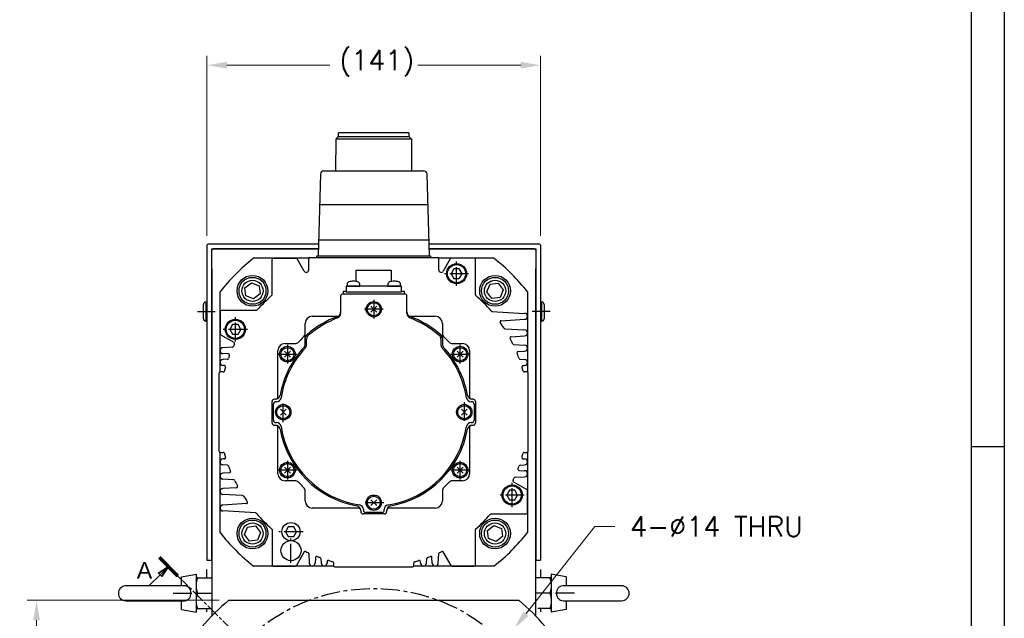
# Model space of a CAD drawing. Extents: x -14 to 1685, y -10 to 1188.
# Tile 6 of 20: x 1266 to 1682, y 522 to 774. Entities that reach past the tile are written whole.
import ezdxf

# ---------------------------------------------------------------- set-up
doc = ezdxf.new("R2010")
doc.units = 0
doc.header["$LTSCALE"] = 25.4
for name, pattern in [('CENTER', [2, 1.25, -0.25, 0.25, -0.25]), ('CHAIN', [0.3543, 0.2362, -0.0295, 0.0591, -0.0295]), ('DASH_CENTER', [14, 11, -1, 1, -1]), ('PHANTOM', [63.5, 31.75, -6.35, 6.35, -6.35, 6.35, -6.35])]:
    doc.linetypes.add(name, pattern=pattern)
doc.layers.get('0').update_dxf_attribs({"linetype": 'CONTINUOUS'})
doc.layers.get('Defpoints').update_dxf_attribs({"linetype": 'CONTINUOUS'})
doc.layers.add('ATA-CENTER', color=133, linetype='CENTER')
doc.layers.add('ATA-DIM', color=252, linetype='CONTINUOUS', lineweight=25)
doc.layers.add('ATA-SECTION', color=3, linetype='CONTINUOUS', lineweight=35)
doc.styles.get("Standard").update_dxf_attribs({"font": 'simplex.shx'})
doc.styles.add('주 문자 (ISO)', font='arial.ttf')
doc.dimstyles.new('ata_A1', dxfattribs={"dimtxt": 4.2, "dimasz": 4.2, "dimexe": 2, "dimexo": 2, "dimgap": 2, "dimtad": 0, "dimtih": 1, "dimtoh": 1, "dimdec": 6, "dimdsep": 46, "dimtxsty": 'Standard', "dimcen": 0, "dimclrd": 252, "dimclre": 252, "dimclrt": 4, "dimadec": 6, "dimazin": 2, "dimtfac": 1, "dimtdec": 6, "dimtofl": 0, "dimtmove": 0, "dimatfit": 3, "dimfxl": 0, "dimtolj": 1, "dimtzin": 0, "dimlwd": 0, "dimlwe": 0, "dimarcsym": 0})

# ---------------------------------------------------------------- blocks, each defined once
blk = doc.blocks.new('*D15409')
at = {"layer": 'ATA-DIM', "color": 252, "lineweight": 0}
for p, q in [((1344.98, 683.11), (1344.98, 759.19)), ((1485.98, 683.11), (1485.98, 759.19)), ((1353.38, 755.19), (1396.91, 755.19)), ((1477.58, 755.19), (1434.05, 755.19))]:
    blk.add_line(p, q, dxfattribs=at)
at = {"layer": 'ATA-DIM', "color": 252}
for points in [[(1353.38, 756.59), (1353.38, 753.79), (1344.98, 755.19)], [(1477.58, 753.79), (1477.58, 756.59), (1485.98, 755.19)]]:
    blk.add_solid(points, dxfattribs=at)
at = {"layer": 'Defpoints', "color": 0}
for p in [(1485.98, 755.19), (1344.98, 679.11), (1485.98, 679.11)]:
    blk.add_point(p, dxfattribs=at)
at = {"layer": 'ATA-DIM', "color": 4, "insert": (1400.91, 761.57), "char_height": 8.4, "attachment_point": 1}
blk.add_mtext('\\A1;(141)', dxfattribs=at)
blk = doc.blocks.new('*D15414')
at = {"layer": 'ATA-DIM', "color": 252, "lineweight": 0}
for p, q in [((1350.09, 529.11), (1268.96, 529.11)), ((1272.96, 520.71), (1272.96, 465.18)), ((1272.96, 392.51), (1272.96, 448.03)), ((1350.09, 384.11), (1268.96, 384.11))]:
    blk.add_line(p, q, dxfattribs=at)
at = {"layer": 'ATA-DIM', "color": 252}
for points in [[(1274.36, 520.71), (1271.56, 520.71), (1272.96, 529.11)], [(1271.56, 392.51), (1274.36, 392.51), (1272.96, 384.11)]]:
    blk.add_solid(points, dxfattribs=at)
at = {"layer": 'Defpoints', "color": 0}
for p in [(1354.09, 529.11), (1272.96, 384.11), (1354.09, 384.11)]:
    blk.add_point(p, dxfattribs=at)
at = {"layer": 'ATA-DIM', "color": 4, "insert": (1233.99, 461.18), "char_height": 8.4, "attachment_point": 1}
blk.add_mtext('\\A1;145 SQUARE', dxfattribs=at)
blk = doc.blocks.new('*D15408')
at = {"layer": 'ATA-DIM', "color": 252, "lineweight": 0}
for p, q in [((1508.94, 560.31), (1479.83, 523.49)), ((1517.36, 560.31), (1508.94, 560.31))]:
    blk.add_line(p, q, dxfattribs=at)
at = {"layer": 'ATA-DIM', "color": 252}
blk.add_solid([(1478.73, 524.36), (1480.93, 522.62), (1474.62, 516.9)], dxfattribs=at)
at = {"layer": 'Defpoints', "color": 0}
for p in [(1474.62, 516.9), (1465.94, 505.92)]:
    blk.add_point(p, dxfattribs=at)
at = {"layer": 'ATA-DIM', "color": 4, "insert": (1560.34, 560.31), "char_height": 8.4, "attachment_point": 5}
blk.add_mtext('4-%%c14 THRU', dxfattribs=at)
blk = doc.blocks.new('ata-Border-A1-002')
at = {"color": 253, "ltscale": 0.5}
blk.add_line((841, 594), (841, 0), dxfattribs=at)
blk.add_line((834, 585), (834, 9))
at = {"color": 253, "linetype": 'Continuous'}
blk.add_line((841, 297), (834, 297), dxfattribs=at)

msp = doc.modelspace()

# ---------------------------------------------------------------- linework, layer by layer
at = {"color": 7, "linetype": 'Continuous'}
for p, q in [((1399.6058173, 724.0156106), (1400.6058173, 725.0156106)), ((1415.4808173, 726.6056106), (1400.6058173, 726.6056106)), ((1400.6058173, 725.0156106), (1400.6058173, 726.6056106)), ((1400.6058173, 725.0156106), (1415.4808173, 725.0156106)), ((1430.3558173, 726.6056106), (1415.4808173, 726.6056106)), ((1415.4808173, 725.0156106), (1430.3558173, 725.0156106)), ((1430.3558173, 726.6056106), (1430.3558173, 725.0156106)), ((1430.3558173, 725.0156106), (1431.3558173, 724.0156106)), ((1399.5028653, 710.5556106), (1399.6058173, 724.0156106)), ((1415.4808173, 724.0156106), (1399.6058173, 724.0156106)), ((1431.3558173, 724.0156106), (1415.4808173, 724.0156106)), ((1431.3558173, 724.0156106), (1431.4587693, 710.5556106)), ((1392.93836, 709.0993238), (1391.9895637, 674.6056106)), ((1394.4377229, 710.5556106), (1415.4808173, 710.5556106)), ((1415.4808173, 710.5556106), (1436.5239118, 710.5556106)), ((1438.972071, 674.6056106), (1438.0232747, 709.0993238)), ((1392.5668232, 696.3556106), (1415.4808173, 696.3556106)), ((1415.4808173, 696.3556106), (1438.3948115, 696.3556106)), ((1392.1295054, 681.3556106), (1415.4808173, 681.3556106)), ((1415.4808173, 681.3556106), (1438.8321293, 681.3556106)), ((1391.4808173, 674.6056106), (1439.4808173, 674.6056106)), ((1391.4808173, 673.9056106), (1391.4808173, 674.6056106)), ((1439.4808173, 674.6056106), (1439.4808173, 673.9056106)), ((1388.0225598, 673.6056106), (1364.6748138, 673.6056106)), ((1372.4808173, 658.2417869), (1372.4808173, 673.1056106)), ((1372.9808173, 673.6056106), (1382.6921422, 673.6056106)), ((1386.1147919, 668.1774074), (1383.1251549, 673.3556106)), ((1387.9808173, 668.6774074), (1387.9808173, 673.4056106)), ((1388.4808173, 673.9056106), (1442.4808173, 673.9056106)), ((1466.2868209, 673.6056106), (1442.9390749, 673.6056106)), ((1442.9808173, 668.6774074), (1442.9808173, 673.4056106)), ((1447.8364798, 673.3556106), (1444.8468427, 668.1774074)), ((1458.4808173, 658.2417869), (1458.4808173, 673.1056106)), ((1408.0808173, 668.6056106), (1422.8808173, 668.6056106)), ((1408.0808173, 663.7966991), (1408.0808173, 668.6056106)), ((1422.8808173, 668.6056106), (1422.8808173, 663.7966991)), ((1449.3261168, 669.1056106), (1448.1714163, 667.1056106)), ((1448.1714163, 667.1056106), (1449.3261168, 665.1056106)), ((1451.6355179, 669.1056106), (1449.3261168, 669.1056106)), ((1452.7902184, 667.1056106), (1451.6355179, 669.1056106)), ((1451.6355179, 665.1056106), (1452.7902184, 667.1056106)), ((1427.1808173, 661.9056106), (1403.7808173, 661.9056106)), ((1403.7808173, 661.9056106), (1403.7808173, 659.4056106)), ((1404.174942, 662.7528595), (1404.1008173, 661.9056106)), ((1404.1008173, 661.9056106), (1409.6008173, 661.9056106)), ((1409.6008173, 661.9056106), (1409.5266927, 662.7528595)), ((1421.434942, 662.7528595), (1421.3608173, 661.9056106)), ((1421.3608173, 661.9056106), (1426.8608173, 661.9056106)), ((1426.8608173, 661.9056106), (1426.7866927, 662.7528595)), ((1427.1808173, 659.4056106), (1427.1808173, 661.9056106)), ((1449.3261168, 665.1056106), (1451.6355179, 665.1056106)), ((1350.4808173, 625.5638682), (1350.4808173, 659.4116142)), ((1401.4808173, 657.6056106), (1401.4808173, 650.29041)), ((1402.4808173, 658.6056106), (1428.4808173, 658.6056106)), ((1403.7808173, 659.4056106), (1427.1808173, 659.4056106)), ((1429.4808173, 650.29041), (1429.4808173, 657.6056106)), ((1480.4808173, 659.4116142), (1480.4808173, 625.5638682)), ((1350.4808173, 651.1056106), (1350.4808173, 641.6942858)), ((1365.844641, 651.6056106), (1350.9808173, 651.6056106)), ((1414.2433805, 653.3430475), (1416.7182542, 650.8681738)), ((1416.7182542, 653.3430475), (1414.2433805, 650.8681738)), ((1465.4406477, 651.1990535), (1479.2308173, 650.3556106)), ((1355.8261168, 645.6056106), (1354.6714163, 643.6056106)), ((1358.1355179, 645.6056106), (1355.8261168, 645.6056106)), ((1359.2902184, 643.6056106), (1358.1355179, 645.6056106)), ((1386.4808173, 637.3120293), (1386.4808173, 646.1056106)), ((1389.4808173, 649.1056106), (1400.2949387, 649.1056106)), ((1430.6666959, 649.1056106), (1441.4808173, 649.1056106)), ((1444.4808173, 646.1056106), (1444.4808173, 637.3120293)), ((1469.3113866, 647.2489122), (1479.2308173, 647.8556106)), ((1356.4146122, 637.9797326), (1350.7308173, 641.261273)), ((1354.6714163, 643.6056106), (1355.8261168, 641.6056106)), ((1355.8261168, 641.6056106), (1358.1355179, 641.6056106)), ((1358.1355179, 641.6056106), (1359.2902184, 643.6056106)), ((1470.9248933, 643.8636227), (1479.2308173, 643.3556106)), ((1377.9808173, 637.6056106), (1382.1754124, 637.6056106)), ((1387.0808173, 637.07599), (1387.0808173, 639.5161671)), ((1443.8808173, 639.5161671), (1443.8808173, 637.07599)), ((1448.7862223, 637.6056106), (1452.9808173, 637.6056106)), ((1473.5020435, 640.5052238), (1479.2308173, 640.8556106)), ((1474.7256828, 637.1311565), (1479.2308173, 636.8556106)), ((1355.742523, 636.100977), (1351.7308173, 635.8556106)), ((1354.0718078, 633.2124295), (1351.7308173, 633.3556106)), ((1374.9808173, 615.1056106), (1374.9808173, 634.6056106)), ((1380.2182542, 631.8681738), (1377.7433805, 634.3430475)), ((1380.2182542, 634.3430475), (1377.7433805, 631.8681738)), ((1453.2182542, 634.3430475), (1450.7433805, 631.8681738)), ((1453.2182542, 631.8681738), (1450.7433805, 634.3430475)), ((1455.9808173, 634.6056106), (1455.9808173, 615.1056106)), ((1476.49297, 634.1881567), (1479.2308173, 634.3556106)), ((1353.5979252, 630.9698078), (1351.7308173, 630.8556106)), ((1477.3586635, 630.9701164), (1479.2308173, 630.8556106)), ((1350.1808173, 592.1056106), (1350.1808173, 625.1056106)), ((1351.8431712, 625.6056106), (1350.6808173, 625.6056106)), ((1352.3694073, 628.3165528), (1351.7308173, 628.3556106)), ((1478.5922274, 628.3165528), (1479.2308173, 628.3556106)), ((1480.2808173, 625.6056106), (1479.1184634, 625.6056106)), ((1480.7808173, 592.1056106), (1480.7808173, 625.1056106)), ((1372.4808173, 604.1056106), (1372.4808173, 613.1056106)), ((1373.0808173, 605.2056106), (1373.0808173, 612.0056106)), ((1373.9018747, 614.1056106), (1373.5445093, 614.1056106)), ((1374.3254714, 613.0056106), (1374.1173114, 613.0056106)), ((1456.8443232, 613.0056106), (1456.6361633, 613.0056106)), ((1457.4171253, 614.1056106), (1457.05976, 614.1056106)), ((1457.8808173, 612.0056106), (1457.8808173, 605.2056106)), ((1458.4808173, 613.1056106), (1458.4808173, 604.1056106)), ((1375.9933805, 609.8430475), (1378.4682542, 607.3681738)), ((1375.9933805, 607.3681738), (1378.4682542, 609.8430475)), ((1454.9682542, 607.3681738), (1452.4933805, 609.8430475)), ((1454.9682542, 609.8430475), (1452.4933805, 607.3681738)), ((1374.1173114, 604.2056106), (1374.3254714, 604.2056106)), ((1456.6361633, 604.2056106), (1456.8443232, 604.2056106)), ((1373.5445093, 603.1056106), (1373.9018747, 603.1056106)), ((1374.9808173, 582.6056106), (1374.9808173, 602.1056106)), ((1455.9808173, 602.1056106), (1455.9808173, 582.6056106)), ((1457.05976, 603.1056106), (1457.4171253, 603.1056106)), ((1350.4808173, 557.799607), (1350.4808173, 591.647353)), ((1350.6808173, 591.6056106), (1351.8431712, 591.6056106)), ((1479.1184634, 591.6056106), (1480.2808173, 591.6056106)), ((1480.4808173, 591.647353), (1480.4808173, 557.799607)), ((1352.3694073, 588.8946685), (1351.7308173, 588.8556106)), ((1478.5922274, 588.8946685), (1479.2308173, 588.8556106)), ((1353.6029711, 586.2411048), (1351.7308173, 586.3556106)), ((1354.4686646, 583.0230645), (1351.7308173, 582.8556106)), ((1377.7433805, 582.8681738), (1380.2182542, 585.3430475)), ((1377.7433805, 585.3430475), (1380.2182542, 582.8681738)), ((1450.7433805, 585.3430475), (1453.2182542, 582.8681738)), ((1450.7433805, 582.8681738), (1453.2182542, 585.3430475)), ((1476.8898269, 583.9987917), (1479.2308173, 583.8556106)), ((1477.3637095, 586.2414134), (1479.2308173, 586.3556106)), ((1356.2359519, 580.0800648), (1351.7308173, 580.3556106)), ((1382.1754124, 579.6056106), (1377.9808173, 579.6056106)), ((1452.9808173, 579.6056106), (1448.7862223, 579.6056106)), ((1474.5470225, 579.2314887), (1480.2308173, 575.9499482)), ((1475.2191116, 581.1102442), (1479.2308173, 581.3556106)), ((1357.4595912, 576.7059974), (1351.7308173, 576.3556106)), ((1386.4808173, 571.1056106), (1386.4808173, 575.3002057)), ((1444.4808173, 575.3002057), (1444.4808173, 571.1056106)), ((1472.8261168, 575.6056106), (1471.6714163, 573.6056106)), ((1475.1355179, 575.6056106), (1472.8261168, 575.6056106)), ((1476.2902184, 573.6056106), (1475.1355179, 575.6056106)), ((1480.4808173, 566.1056106), (1480.4808173, 575.5169355)), ((1360.0367414, 573.3475985), (1351.7308173, 573.8556106)), ((1414.2433805, 569.1181738), (1416.7182542, 571.5930475)), ((1416.7182542, 569.1181738), (1414.2433805, 571.5930475)), ((1471.6714163, 573.6056106), (1472.8261168, 571.6056106)), ((1472.8261168, 571.6056106), (1475.1355179, 571.6056106)), ((1475.1355179, 571.6056106), (1476.2902184, 573.6056106)), ((1361.6502481, 569.962309), (1351.7308173, 569.3556106)), ((1365.520987, 566.0121677), (1351.7308173, 566.8556106)), ((1408.9808173, 568.1056106), (1389.4808173, 568.1056106)), ((1409.9808173, 567.026668), (1409.9808173, 566.6693026)), ((1411.0808173, 567.4502647), (1411.0808173, 567.2421047)), ((1418.8808173, 566.2056106), (1412.0808173, 566.2056106)), ((1419.8808173, 567.2421047), (1419.8808173, 567.4502647)), ((1420.9808173, 566.6693026), (1420.9808173, 567.026668)), ((1441.4808173, 568.1056106), (1421.9808173, 568.1056106)), ((1419.9808173, 565.6056106), (1410.9808173, 565.6056106)), ((1465.1169937, 565.6056106), (1479.9808173, 565.6056106)), ((1372.4808173, 558.9694343), (1372.4808173, 544.1056106)), ((1379.3261168, 560.1056106), (1378.1714163, 558.1056106)), ((1378.1714163, 558.1056106), (1379.3261168, 556.1056106)), ((1381.6355179, 560.1056106), (1379.3261168, 560.1056106)), ((1382.7902184, 558.1056106), (1381.6355179, 560.1056106)), ((1381.6355179, 556.1056106), (1382.7902184, 558.1056106)), ((1458.4808173, 544.1056106), (1458.4808173, 558.9694343)), ((1379.3261168, 556.1056106), (1381.6355179, 556.1056106)), ((1386.1066954, 549.5394055), (1382.8251549, 543.8556106)), ((1448.1364798, 543.8556106), (1444.8549393, 549.5394055)), ((1387.9854509, 548.8673163), (1388.2308173, 544.8556106)), ((1390.8739984, 547.1966011), (1390.7308173, 544.8556106)), ((1393.1166201, 546.7227185), (1393.2308173, 544.8556106)), ((1395.7698752, 545.4942006), (1395.7308173, 544.8556106)), ((1435.2308173, 544.8556106), (1435.1917595, 545.4942006)), ((1437.7308173, 544.8556106), (1437.8450145, 546.7227185)), ((1440.2308173, 544.8556106), (1440.0876362, 547.1966011)), ((1442.7308173, 544.8556106), (1442.9761838, 548.8673163)), ((1398.5225598, 543.6056106), (1364.6748138, 543.6056106)), ((1372.9808173, 543.6056106), (1382.3921422, 543.6056106)), ((1398.4808173, 544.9679645), (1398.4808173, 543.8056106)), ((1398.9808173, 543.3056106), (1431.9808173, 543.3056106)), ((1466.2868209, 543.6056106), (1432.4390749, 543.6056106)), ((1432.4808173, 543.8056106), (1432.4808173, 544.9679645)), ((1448.5694925, 543.6056106), (1457.9808173, 543.6056106))]:
    msp.add_line(p, q, dxfattribs=at)
for p, q in [((1344.9808173, 679.1056106), (1344.9808173, 546.1056106)), ((1392.1270955, 679.6056106), (1345.4808173, 679.6056106)), ((1485.4808173, 679.6056106), (1438.8345392, 679.6056106)), ((1485.9808173, 679.1056106), (1485.9808173, 546.1056106)), ((1346.9808173, 677.1056106), (1347.4808173, 677.6056106)), ((1346.9808173, 546.1056106), (1346.9808173, 677.6056106)), ((1346.9808173, 677.6056106), (1392.0720828, 677.6056106)), ((1392.0720828, 677.6056106), (1347.4808173, 677.6056106)), ((1483.4808173, 677.6056106), (1438.8895519, 677.6056106)), ((1438.8895519, 677.6056106), (1483.9808173, 677.6056106)), ((1483.4808173, 677.6056106), (1483.9808173, 677.1056106)), ((1483.9808173, 677.6056106), (1483.9808173, 546.1056106)), ((1346.9808173, 669.1056106), (1346.9808173, 522.4292386)), ((1483.9808173, 522.4292386), (1483.9808173, 669.1056106)), ((1361.0165175, 661.1997715), (1363.7669244, 663.3057776)), ((1363.7669244, 663.3057776), (1366.9659827, 661.9768583)), ((1366.9659827, 661.9768583), (1367.4146339, 658.541933)), ((1463.3111336, 659.422201), (1464.6400529, 662.6212592)), ((1464.6400529, 662.6212592), (1468.0749782, 663.0699105)), ((1468.0749782, 663.0699105), (1470.1809843, 660.3195035)), ((1361.4651687, 657.7648462), (1361.0165175, 661.1997715)), ((1364.664227, 656.4359269), (1361.4651687, 657.7648462)), ((1367.4146339, 658.541933), (1364.664227, 656.4359269)), ((1465.4171397, 656.671794), (1463.3111336, 659.422201)), ((1470.1809843, 660.3195035), (1468.852065, 657.1204453)), ((1343.4808173, 648.1056106), (1343.4808173, 654.1056106)), ((1344.4808173, 655.1056106), (1344.4808173, 647.1056106)), ((1344.4808173, 655.1056106), (1344.9808173, 655.1056106)), ((1468.852065, 657.1204453), (1465.4171397, 656.671794)), ((1486.4808173, 655.1056106), (1485.9808173, 655.1056106)), ((1486.4808173, 647.1056106), (1486.4808173, 655.1056106)), ((1487.4808173, 654.1056106), (1487.4808173, 648.1056106)), ((1344.4808173, 647.1056106), (1344.9808173, 647.1056106)), ((1486.4808173, 647.1056106), (1485.9808173, 647.1056106)), ((1360.7806504, 556.8917177), (1362.1095696, 560.0907759)), ((1362.1095696, 560.0907759), (1365.544495, 560.5394272)), ((1365.544495, 560.5394272), (1367.650501, 557.7890202)), ((1367.650501, 557.7890202), (1366.3215818, 554.589962)), ((1463.5470007, 558.6692883), (1466.2974077, 560.7752943)), ((1463.995652, 555.2343629), (1463.5470007, 558.6692883)), ((1466.2974077, 560.7752943), (1469.4964659, 559.446375)), ((1469.4964659, 559.446375), (1469.9451172, 556.0114497)), ((1362.8866564, 554.1413108), (1360.7806504, 556.8917177)), ((1366.3215818, 554.589962), (1362.8866564, 554.1413108)), ((1467.1947102, 553.9054436), (1463.995652, 555.2343629)), ((1469.9451172, 556.0114497), (1467.1947102, 553.9054436)), ((1344.9808173, 546.1056106), (1346.9808173, 546.1056106)), ((1483.9808173, 546.1056106), (1485.9808173, 546.1056106)), ((1344.9808173, 538.6056106), (1344.9808173, 542.1056106)), ((1485.9808173, 542.1056106), (1485.9808173, 538.6056106)), ((1334.1808173, 538.9947506), (1340.4808173, 540.1056106)), ((1334.1808173, 535.2556106), (1334.1808173, 538.9947506)), ((1340.4808173, 524.1056106), (1340.4808173, 540.1056106)), ((1341.0613739, 538.6056106), (1346.9808173, 538.6056106)), ((1489.9002608, 538.6056106), (1483.9808173, 538.6056106)), ((1490.4808173, 540.1056106), (1490.4808173, 524.1056106)), ((1496.7808173, 538.9947506), (1490.4808173, 540.1056106)), ((1496.7808173, 538.9947506), (1496.7808173, 535.2556106)), ((1335.3425653, 535.2556106), (1310.6808173, 535.2556106)), ((1520.2808173, 535.2556106), (1495.6190694, 535.2556106)), ((1310.6808173, 528.9556106), (1335.3425653, 528.9556106)), ((1334.1808173, 525.2164706), (1334.1808173, 528.9556106)), ((1341.0613739, 532.1056106), (1346.9808173, 532.1056106)), ((1476.8709631, 529.1056106), (1354.0906715, 529.1056106)), ((1489.9002608, 532.1056106), (1483.9808173, 532.1056106)), ((1495.6190694, 528.9556106), (1520.2808173, 528.9556106)), ((1496.7808173, 528.9556106), (1496.7808173, 525.2164706)), ((1334.1808173, 525.2164706), (1340.4808173, 524.1056106)), ((1341.0613739, 525.6056106), (1346.198785, 525.6056106)), ((1344.9808173, 524.2825295), (1344.9808173, 525.6056106)), ((1489.9002608, 525.6056106), (1484.7628496, 525.6056106)), ((1485.9808173, 525.6056106), (1485.9808173, 524.2825295)), ((1496.7808173, 525.2164706), (1490.4808173, 524.1056106))]:
    msp.add_line(p, q)
at = {"color": 171, "linetype": 'Continuous'}
for p, q in [((1402.4808173, 659.6056106), (1402.4808173, 658.6056106)), ((1403.2451351, 659.6056106), (1402.4808173, 659.6056106)), ((1428.4808173, 659.6056106), (1427.7164996, 659.6056106)), ((1428.4808173, 658.6056106), (1428.4808173, 659.6056106))]:
    msp.add_line(p, q, dxfattribs=at)
at = {"color": 4, "linetype": 'PHANTOM'}
msp.add_line((1350.9765622, 641.4056106), (1350.4808173, 641.4056106), dxfattribs=at)
at = {"color": 7, "linetype": 'Continuous'}
for centre, radius in [((1450.4808173, 667.1056106), 4.25), ((1450.4808173, 667.1056106), 3.85), ((1364.2155757, 659.8708523), 4.5), ((1466.746059, 659.8708523), 4.5), ((1466.746059, 659.8708523), 4.5), ((1415.4808173, 652.1056106), 3.25), ((1415.4808173, 652.1056106), 2.75), ((1356.9808173, 643.6056106), 4.25), ((1356.9808173, 643.6056106), 3.85), ((1378.9808173, 633.1056106), 3.3), ((1378.9808173, 633.1056106), 2.75), ((1451.9808173, 633.1056106), 3.3), ((1451.9808173, 633.1056106), 2.75), ((1377.2308173, 608.6056106), 3.25), ((1453.7308173, 608.6056106), 3.25), ((1377.2308173, 608.6056106), 2.75), ((1453.7308173, 608.6056106), 2.75), ((1378.9808173, 584.1056106), 3.3), ((1378.9808173, 584.1056106), 2.75), ((1451.9808173, 584.1056106), 3.3), ((1451.9808173, 584.1056106), 2.75), ((1473.9808173, 573.6056106), 4.25), ((1473.9808173, 573.6056106), 3.85), ((1415.4808173, 570.3556106), 3.25), ((1415.4808173, 570.3556106), 2.75), ((1380.4808173, 558.1056106), 3.85), ((1364.2155757, 557.340369), 4.5), ((1466.746059, 557.340369), 4.5), ((1380.4808173, 550.1056106), 4.25)]:
    msp.add_circle(centre, radius, dxfattribs=at)
for centre, radius in [((1364.2155757, 659.8708523), 6.5), ((1466.746059, 659.8708523), 6.5), ((1364.2155757, 659.8708523), 5.7), ((1466.746059, 659.8708523), 5.7), ((1364.2155757, 557.340369), 6.5), ((1364.2155757, 557.340369), 5.7), ((1466.746059, 557.340369), 6.5), ((1466.746059, 557.340369), 5.7)]:
    msp.add_circle(centre, radius)
for centre, radius, start, end in [((1394.4377229, 709.0556106), 1.5, 90, 178.33004215), ((1436.5239118, 709.0556106), 1.5, 1.66995785, 90), ((1415.4808173, 608.6056106), 82.5, 128.012279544, 141.987720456), ((1372.9808173, 673.1056106), 0.5, 90, 180), ((1382.6921422, 673.1056106), 0.5, 30, 90), ((1388.4808173, 673.4056106), 0.5, 90, 180), ((1442.4808173, 673.4056106), 0.5, 0, 90), ((1448.2694925, 673.1056106), 0.5, 90, 150), ((1457.9808173, 673.1056106), 0.5, 0, 90), ((1415.4808173, 608.6056106), 82.5, 38.012279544, 51.987720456), ((1386.9808173, 668.6774074), 1, 210, 0), ((1443.9808173, 668.6774074), 1, 180, 330), ((1405.1711367, 662.6657038), 1, 106.257027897, 175), ((1406.8508173, 656.9056106), 7, 90, 106.257027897), ((1406.8508173, 656.9056106), 7, 73.742972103, 90), ((1408.530498, 662.6657038), 1, 5, 73.742972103), ((1422.4311367, 662.6657038), 1, 106.257027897, 175), ((1424.1108173, 656.9056106), 7, 90, 106.257027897), ((1424.1108173, 656.9056106), 7, 73.742972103, 90), ((1425.790498, 662.6657038), 1, 5, 73.742972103), ((1415.4808173, 608.6056106), 65.5, 131.230577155, 138.769422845), ((1371.9808173, 658.2417869), 0.5, 311.230577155, 0), ((1402.4808173, 657.6056106), 1, 90, 180), ((1428.4808173, 657.6056106), 1, 0, 90), ((1458.9808173, 658.2417869), 0.5, 180, 228.769422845), ((1415.4808173, 608.6056106), 65.5, 40.76188053, 48.769422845), ((1350.9808173, 651.1056106), 0.5, 90, 180), ((1365.844641, 652.1056106), 0.5, 270, 318.769422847), ((1399.4808173, 650.9324128), 2, 290.707147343, 0), ((1399.4808173, 650.29041), 2, 290.998448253, 0), ((1431.4808173, 650.9324128), 2, 180, 249.292852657), ((1431.4808173, 650.29041), 2, 180, 249.001551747), ((1479.2308173, 649.1056106), 1.25, 270, 90), ((1389.4808173, 646.1056106), 3, 90, 180), ((1415.4808173, 608.6056106), 43.2499523, 110.707147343, 130.885250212), ((1415.4808173, 608.6056106), 42.65, 110.998448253, 130.499882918), ((1415.4808173, 608.6056106), 42.65, 49.500117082, 69.001551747), ((1415.4808173, 608.6056106), 43.2499523, 49.114749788, 69.292852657), ((1441.4808173, 646.1056106), 3, 0, 90), ((1469.3419109, 646.7498448), 0.5, 93.5, 215.305989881), ((1415.4808173, 608.6056106), 65.5, 32.804479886, 35.305989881), ((1350.9808173, 641.6942858), 0.5, 180, 240), ((1384.4808173, 641.9110156), 2, 312.94677559, 0), ((1388.4808173, 639.7914819), 2, 130.885250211, 180), ((1389.0808173, 639.5161671), 2, 130.499882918, 180), ((1441.8808173, 639.5161671), 2, 0, 49.500117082), ((1442.4808173, 639.7914819), 2, 0, 49.114749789), ((1446.4808173, 641.9110156), 2, 180, 227.05322441), ((1470.9554175, 644.3626901), 0.5, 212.804479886, 266.5), ((1479.2308173, 642.1056106), 1.25, 270, 90), ((1415.4808173, 608.6056106), 65.5, 153.991680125, 154.90261522), ((1356.1646122, 637.5467199), 0.5, 0, 60), ((1356.1646122, 637.5467199), 0.5, 333.991680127, 0), ((1377.9808173, 634.6056106), 3, 90, 180), ((1382.1754124, 639.6056106), 2, 270, 317.05322441), ((1415.4808173, 608.6056106), 43.5, 132.94677559, 137.05322441), ((1384.4808173, 637.3120293), 2, 317.199896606, 0), ((1385.0808173, 637.07599), 2, 316.877337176, 0), ((1445.8808173, 637.07599), 2, 180, 223.122662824), ((1446.4808173, 637.3120293), 2, 180, 222.800103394), ((1415.4808173, 608.6056106), 43.5, 42.94677559, 47.05322441), ((1448.7862223, 639.6056106), 2, 222.94677559, 270), ((1452.9808173, 634.6056106), 3, 0, 90), ((1473.5325677, 640.0061564), 0.5, 93.5, 208.409225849), ((1415.4808173, 608.6056106), 65.5, 26.089007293, 28.409225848), ((1474.7562071, 637.6302238), 0.5, 206.089007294, 266.5), ((1479.2308173, 635.6056106), 1.25, 270, 90), ((1351.7308173, 634.6056106), 1.25, 90, 270), ((1354.0412835, 632.7133621), 0.5, 338.575863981, 86.5), ((1415.4808173, 608.6056106), 40.2499523, 137.199896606, 169.774951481), ((1415.4808173, 608.6056106), 39.65, 136.877337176, 171.160826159), ((1415.4808173, 608.6056106), 39.65, 8.839173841, 43.122662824), ((1415.4808173, 608.6056106), 40.2499523, 10.225048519, 42.800103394), ((1476.5234943, 633.6890893), 0.5, 93.5, 202.338597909), ((1415.4808173, 608.6056106), 65.4953734, 20.269849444, 22.338597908), ((1351.7308173, 629.6056106), 1.25, 90, 270), ((1353.5674009, 631.4688752), 0.5, 273.5, 339.731919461), ((1415.4808173, 608.6056106), 65.5, 158.575863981, 159.731919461), ((1477.3891878, 631.4691838), 0.5, 200.269849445, 266.5), ((1479.2308173, 629.6056106), 1.25, 270, 90), ((1350.6808173, 625.1056106), 0.5, 90, 180), ((1351.8431712, 626.1056106), 0.5, 270, 344.624043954), ((1415.4808173, 608.6056106), 65.5, 163.076835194, 164.624043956), ((1352.338883, 627.8174854), 0.5, 343.076835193, 86.5), ((1478.6227516, 627.8174854), 0.5, 93.5, 196.923164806), ((1415.4808173, 608.6056106), 65.5, 15.375956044, 16.923164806), ((1479.1184634, 626.1056106), 0.5, 195.375956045, 270), ((1480.2808173, 625.1056106), 0.5, 0, 90), ((1373.4808173, 613.1056106), 1, 90, 180), ((1374.0808173, 612.0056106), 1, 90, 180), ((1373.9018747, 616.1056106), 2, 270, 349.774951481), ((1373.9808173, 615.1056106), 1, 270, 0), ((1374.3254714, 615.0056106), 2, 270, 351.160826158), ((1456.6361633, 615.0056106), 2, 188.839173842, 270), ((1457.05976, 616.1056106), 2, 190.225048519, 270), ((1456.9808173, 615.1056106), 1, 180, 270), ((1456.8808173, 612.0056106), 1, 0, 90), ((1457.4808173, 613.1056106), 1, 0, 90), ((1373.4808173, 604.1056106), 1, 180, 270), ((1374.0808173, 605.2056106), 1, 180, 270), ((1374.3254714, 602.2056106), 2, 8.839173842, 90), ((1456.6361633, 602.2056106), 2, 90, 171.160826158), ((1456.8808173, 605.2056106), 1, 270, 0), ((1457.4808173, 604.1056106), 1, 270, 0), ((1373.9018747, 601.1056106), 2, 10.225048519, 90), ((1373.9808173, 602.1056106), 1, 0, 90), ((1415.4808173, 608.6056106), 40.2499523, 190.225048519, 259.774951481), ((1415.4808173, 608.6056106), 39.65, 188.839173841, 261.160826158), ((1415.4808173, 608.6056106), 39.65, 278.839173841, 351.160826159), ((1415.4808173, 608.6056106), 40.2499523, 280.225048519, 349.774951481), ((1457.05976, 601.1056106), 2, 90, 169.774951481), ((1456.9808173, 602.1056106), 1, 90, 180), ((1350.6808173, 592.1056106), 0.5, 180, 270), ((1351.8431712, 591.1056106), 0.5, 15.375956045, 90), ((1415.4808173, 608.6056106), 65.5, 195.375956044, 196.923164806), ((1415.4808173, 608.6056106), 65.5, 343.076835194, 344.624043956), ((1479.1184634, 591.1056106), 0.5, 90, 164.624043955), ((1480.2808173, 592.1056106), 0.5, 270, 0), ((1351.7308173, 587.6056106), 1.25, 90, 270), ((1352.338883, 589.3937359), 0.5, 273.5, 16.923164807), ((1478.6227516, 589.3937359), 0.5, 163.076835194, 266.5), ((1479.2308173, 587.6056106), 1.25, 270, 90), ((1351.7308173, 581.6056106), 1.25, 90, 270), ((1353.5724469, 585.7420374), 0.5, 20.269849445, 86.5), ((1415.4808173, 608.6056106), 65.4953734, 200.269849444, 202.338597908), ((1354.4381404, 583.5221319), 0.5, 273.5, 22.338597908), ((1476.9203512, 584.4978591), 0.5, 158.575863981, 266.5), ((1415.4808173, 608.6056106), 65.5, 338.575863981, 339.731919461), ((1477.3942337, 585.742346), 0.5, 93.500000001, 159.73191946), ((1479.2308173, 582.6056106), 1.25, 270, 90), ((1356.2054276, 579.5809974), 0.5, 26.089007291, 86.5), ((1415.4808173, 608.6056106), 65.5, 206.089007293, 208.409225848), ((1377.9808173, 582.6056106), 3, 180, 270), ((1382.1754124, 577.6056106), 2, 42.94677559, 90), ((1415.4808173, 608.6056106), 43.5, 222.94677559, 227.05322441), ((1415.4808173, 608.6056106), 43.5, 312.94677559, 317.05322441), ((1448.7862223, 577.6056106), 2, 90, 137.05322441), ((1452.9808173, 582.6056106), 3, 270, 0), ((1474.7970225, 579.6645014), 0.5, 153.991680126, 240), ((1415.4808173, 608.6056106), 65.5, 333.991680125, 334.90261522), ((1475.2496359, 580.6111768), 0.5, 93.5, 154.902615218), ((1351.7308173, 575.1056106), 1.25, 90, 270), ((1357.4290669, 577.2050648), 0.5, 273.5, 28.409225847), ((1384.4808173, 575.3002057), 2, 0, 47.05322441), ((1446.4808173, 575.3002057), 2, 132.94677559, 180), ((1479.9808173, 575.5169355), 0.5, 0, 60), ((1360.0062171, 572.8485311), 0.5, 32.804479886, 86.5), ((1415.4808173, 608.6056106), 65.5, 212.804479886, 215.305989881), ((1361.6197238, 570.4613764), 0.5, 273.5, 35.305989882), ((1389.4808173, 571.1056106), 3, 180, 270), ((1441.4808173, 571.1056106), 3, 270, 0), ((1351.7308173, 568.1056106), 1.25, 90, 270), ((1407.9808173, 567.026668), 2, 0, 79.774951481), ((1408.9808173, 567.1056106), 1, 0, 90), ((1409.0808173, 567.4502647), 2, 0, 81.160826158), ((1410.9808173, 566.6056106), 1, 180, 270), ((1412.0808173, 567.2056106), 1, 180, 270), ((1418.8808173, 567.2056106), 1, 270, 0), ((1421.8808173, 567.4502647), 2, 98.839173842, 180), ((1419.9808173, 566.6056106), 1, 270, 0), ((1422.9808173, 567.026668), 2, 100.225048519, 180), ((1421.9808173, 567.1056106), 1, 90, 180), ((1479.9808173, 566.1056106), 0.5, 270, 0), ((1365.4904627, 565.5131003), 0.5, 40.761880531, 86.5), ((1415.4808173, 608.6056106), 65.5, 220.76188053, 228.769422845), ((1415.4808173, 608.6056106), 65.5, 311.230577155, 318.769422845), ((1465.1169937, 565.1056106), 0.5, 90, 138.769422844), ((1415.4808173, 608.6056106), 82.5, 218.012279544, 231.987720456), ((1371.9808173, 558.9694343), 0.5, 0, 48.769422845), ((1458.9808173, 558.9694343), 0.5, 131.230577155, 180), ((1415.4808173, 608.6056106), 82.5, 308.012279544, 321.987720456), ((1386.5397081, 549.2894055), 0.5, 63.991680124, 150), ((1415.4808173, 608.6056106), 65.5, 243.991680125, 244.90261522), ((1415.4808173, 608.6056106), 65.5, 295.09738478, 296.008319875), ((1444.4219266, 549.2894055), 0.5, 30, 116.008319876), ((1387.4863835, 548.836792), 0.5, 3.5, 64.90261522), ((1391.3730658, 547.1660768), 0.5, 68.575863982, 176.5), ((1415.4808173, 608.6056106), 65.5, 248.575863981, 249.731919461), ((1392.6175527, 546.6921942), 0.5, 3.5, 69.73191946), ((1396.2689426, 545.4636763), 0.5, 73.076835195, 176.5), ((1415.4808173, 608.6056106), 65.5, 253.076835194, 254.624043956), ((1397.9808173, 544.9679645), 0.5, 0, 74.624043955), ((1432.9808173, 544.9679645), 0.5, 105.375956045, 180), ((1415.4808173, 608.6056106), 65.5, 285.375956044, 286.923164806), ((1434.6926921, 545.4636763), 0.5, 3.5, 106.923164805), ((1438.3440819, 546.6921942), 0.5, 110.26808054, 176.5), ((1415.4808173, 608.6056106), 65.5, 290.268080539, 291.424136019), ((1439.5885688, 547.1660768), 0.5, 3.5, 111.42413602), ((1443.4752512, 548.836792), 0.5, 115.097384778, 176.5), ((1372.9808173, 544.1056106), 0.5, 180, 270), ((1382.3921422, 544.1056106), 0.5, 270, 330), ((1389.4808173, 544.8556106), 1.25, 180, 0), ((1394.4808173, 544.8556106), 1.25, 180, 0), ((1398.9808173, 543.8056106), 0.5, 180, 270), ((1431.9808173, 543.8056106), 0.5, 270, 0), ((1436.4808173, 544.8556106), 1.25, 180, 0), ((1441.4808173, 544.8556106), 1.25, 180, 0), ((1448.5694925, 544.1056106), 0.5, 210, 270), ((1457.9808173, 544.1056106), 0.5, 270, 0)]:
    msp.add_arc(centre, radius, start, end, dxfattribs=at)
for centre, radius, start, end in [((1345.4808173, 679.1056106), 0.5, 90, 180), ((1485.4808173, 679.1056106), 0.5, 0, 90), ((1344.4808173, 654.1056106), 1, 90, 180), ((1486.4808173, 654.1056106), 1, 0, 90), ((1344.4808173, 648.1056106), 1, 180, 270), ((1486.4808173, 648.1056106), 1, 270, 0), ((1310.6808173, 532.1056106), 3.15, 90, 270), ((1520.2808173, 532.1056106), 3.15, 270, 90), ((1415.4808173, 456.6056106), 95, 130.256612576, 139.743387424), ((1415.4808173, 456.6056106), 95, 40.256612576, 49.743387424)]:
    msp.add_arc(centre, radius, start, end)
at = {"color": 171, "linetype": 'Continuous'}
for centre, start, end in [((1403.1778034, 658.60788), 52.913938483, 86.139259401), ((1427.7838313, 658.60788), 93.860740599, 127.086061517)]:
    msp.add_arc(centre, 1, start, end, dxfattribs=at)
at = {"color": 1, "linetype": 'DASH_CENTER'}
for centre, start, end in [((1465.471172, 651.6981209), 220.761880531, 266.5), ((1355.7119988, 636.6000444), 273.5, 334.902615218)]:
    msp.add_arc(centre, 0.5, start, end, dxfattribs=at)
for points, weights in [([(1341.0613739, 538.6056106), (1340.4808173, 538.6056106), (1340.4808173, 538.6056106)], [1.01001874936, 1.04314139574, 1]), ([(1340.4808173, 535.3556106), (1340.4808173, 536.8639409), (1341.0613739, 538.6056106)], [1, 1.04314139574, 1.01001874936]), ([(1490.4808173, 538.6056106), (1490.4808173, 538.6056106), (1489.9002608, 538.6056106)], [1, 1.04314139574, 1.01001874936]), ([(1489.9002608, 538.6056106), (1490.4808173, 536.8639409), (1490.4808173, 535.3556106)], [1.01001874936, 1.04314139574, 1]), ([(1341.0613739, 532.1056106), (1340.4808173, 533.8472804), (1340.4808173, 535.3556106)], [1.01001874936, 1.04314139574, 1]), ([(1490.4808173, 535.3556106), (1490.4808173, 533.8472804), (1489.9002608, 532.1056106)], [1, 1.04314139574, 1.01001874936]), ([(1340.4808173, 528.8556106), (1340.4808173, 530.3639409), (1341.0613739, 532.1056106)], [1, 1.04314139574, 1.01001874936]), ([(1341.0613739, 525.6056106), (1340.4808173, 527.3472804), (1340.4808173, 528.8556106)], [1.01001874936, 1.04314139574, 1]), ([(1489.9002608, 532.1056106), (1490.4808173, 530.3639409), (1490.4808173, 528.8556106)], [1.01001874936, 1.04314139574, 1]), ([(1490.4808173, 528.8556106), (1490.4808173, 527.3472804), (1489.9002608, 525.6056106)], [1, 1.04314139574, 1.01001874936]), ([(1340.4808173, 525.6056106), (1340.4808173, 525.6056106), (1341.0613739, 525.6056106)], [1, 1.04314139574, 1.01001874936]), ([(1489.9002608, 525.6056106), (1490.4808173, 525.6056106), (1490.4808173, 525.6056106)], [1.01001874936, 1.04314139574, 1])]:
    msp.add_rational_spline(points, weights, degree=2)
for points in [[(1335.3425609, 528.9555988), (1335.4256682, 528.9556022), (1335.508537, 528.9587072), (1335.9658984, 528.993825), (1336.3199829, 529.0881225), (1336.9855415, 529.4204805), (1337.2814625, 529.6604389), (1337.7686196, 530.2566766), (1337.9540966, 530.6079779), (1338.1981788, 531.3729156), (1338.2552238, 531.7786655), (1338.237661, 532.5970071), (1338.162415, 533.0010873), (1337.8843824, 533.7456837), (1337.6861009, 534.0801158), (1337.1885374, 534.6300999), (1336.8987279, 534.8452928), (1336.2318967, 535.1526883), (1335.8651369, 535.2367498), (1335.4336544, 535.2546798), (1335.3881207, 535.2556178), (1335.342558, 535.2556277)], [(1495.6190737, 535.2556225), (1495.5359665, 535.255619), (1495.4530977, 535.2525141), (1494.9957362, 535.2173962), (1494.6416517, 535.1230987), (1493.9760932, 534.7907408), (1493.6801722, 534.5507824), (1493.1930151, 533.9545447), (1493.0075381, 533.6032433), (1492.7634559, 532.8383056), (1492.7064109, 532.4325558), (1492.7239737, 531.6142141), (1492.7992197, 531.2101339), (1493.0772523, 530.4655375), (1493.2755338, 530.1311055), (1493.7730973, 529.5811214), (1494.0629067, 529.3659285), (1494.729738, 529.0585329), (1495.0964978, 528.9744715), (1495.5279803, 528.9565415), (1495.573514, 528.9556034), (1495.6190766, 528.9555936)]]:
    msp.add_open_spline(points, degree=3, knots=[-1.1220648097, -1.1220648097, -1.1220648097, -1.1220648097, -1.0965690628, -1.0965690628, -0.9807252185, -0.9807252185, -0.8586322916, -0.8586322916, -0.7353053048, -0.7353053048, -0.6127162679, -0.6127162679, -0.4893775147, -0.4893775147, -0.3679615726, -0.3679615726, -0.2521654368, -0.2521654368, -0.1335841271, -0.1335841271, -0.1196121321, -0.1196121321, -0.1196121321, -0.1196121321])
at = {"layer": 'ATA-CENTER', "ltscale": 0.25}
for p, q in [((1450.4808173, 662.0056106), (1450.4808173, 672.2056106)), ((1455.5808173, 667.1056106), (1445.3808173, 667.1056106)), ((1415.4808173, 656.0056106), (1415.4808173, 648.2056106)), ((1340.9808173, 651.1056106), (1348.4808173, 651.1056106)), ((1419.3808173, 652.1056106), (1411.5808173, 652.1056106)), ((1489.9808173, 651.1056106), (1482.4808173, 651.1056106)), ((1356.9808173, 638.5056106), (1356.9808173, 648.7056106)), ((1362.0808173, 643.6056106), (1351.8808173, 643.6056106)), ((1378.9808173, 637.1056106), (1378.9808173, 629.1056106)), ((1451.9808173, 629.1056106), (1451.9808173, 637.1056106)), ((1374.9808173, 633.1056106), (1382.9808173, 633.1056106)), ((1447.9808173, 633.1056106), (1455.9808173, 633.1056106)), ((1377.2308173, 604.3556106), (1377.2308173, 612.8556106)), ((1453.7308173, 612.8556106), (1453.7308173, 604.3556106)), ((1378.9808173, 588.1056106), (1378.9808173, 580.1056106)), ((1451.9808173, 580.1056106), (1451.9808173, 588.1056106)), ((1382.9808173, 584.1056106), (1374.9808173, 584.1056106)), ((1455.9808173, 584.1056106), (1447.9808173, 584.1056106)), ((1473.9808173, 568.5056106), (1473.9808173, 578.7056106)), ((1419.7308173, 570.3556106), (1411.2308173, 570.3556106)), ((1479.0808173, 573.6056106), (1468.8808173, 573.6056106)), ((1385.5808173, 558.1056106), (1375.3808173, 558.1056106)), ((1380.4808173, 545.0056106), (1380.4808173, 555.2056106)), ((1330.6808173, 532.1056106), (1343.9808173, 532.1056106)), ((1500.2808173, 532.1056106), (1486.9808173, 532.1056106))]:
    msp.add_line(p, q, dxfattribs=at)
msp.add_circle((1415.4808173, 456.6056106), 77.5, dxfattribs=at)
at = {"layer": 'ATA-SECTION', "linetype": 'Continuous', "lineweight": 70}
msp.add_line((1324.7517196, 547.3347084), (1332.5855546, 539.5008733), dxfattribs=at)
at = {"layer": 'ATA-SECTION', "linetype": 'Continuous'}
for p, q in [((1328.6686371, 543.4177908), (1324.4259964, 540.5893637)), ((1325.1331032, 539.8822569), (1328.6686371, 543.4177908)), ((1325.84021, 539.1751502), (1328.6686371, 543.4177908)), ((1320.5851822, 535.334336), (1325.1331032, 539.8822569))]:
    msp.add_line(p, q, dxfattribs=at)
at = {"layer": 'ATA-SECTION', "linetype": 'CHAIN'}
msp.add_line((1332.5855546, 539.5008733), (1489.9432958, 382.1431321), dxfattribs=at)
at = {"layer": 'ATA-SECTION', "linetype": 'Continuous', "flags": 128}
msp.add_lwpolyline([(1325.8402024, 539.175151), (1328.6686287, 543.4177906), (1324.4259987, 540.5893642), (1325.8402024, 539.175151)], dxfattribs=at)
at = {"layer": 'ATA-SECTION'}
msp.add_solid([(1325.8402024, 539.175151), (1328.6686287, 543.4177906), (1324.4259987, 540.5893642), (1325.8402024, 539.175151)], dxfattribs=at)

# ---------------------------------------------------------------- block references
at = {"xscale": 2, "yscale": 2, "zscale": 2}
msp.add_blockref('ata-Border-A1-002', (0, 0), dxfattribs=at)

# ---------------------------------------------------------------- texts
at = {"layer": 'ATA-SECTION', "insert": (1315.2975019, 538.2862579), "char_height": 6.9999999, "attachment_point": 7, "style": '주 문자 (ISO)'}
msp.add_mtext('A', dxfattribs=at)

# ---------------------------------------------------------------- dimensions: what is measured, and where the dimension line sits
at = {"layer": 'ATA-DIM'}
for base, p1, p2, angle, text, picture, middle in [((1485.9808173, 755.1906158), (1344.9808173, 679.1056106), (1485.9808173, 679.1056106), 180, '(<>)', '*D15409', (1415.4808173, 755.1906158)), ((1272.9638575, 384.1056106), (1354.0906715, 529.1056106), (1354.0906715, 384.1056106), 90, '<> SQUARE', '*D15414', (1272.9638575, 456.6056106))]:
    dim = msp.add_linear_dim(base=base, p1=p1, p2=p2, angle=angle, text=text, dimstyle='ata_A1', override={"dimscale": 2, "dimtol": 0, "dimlim": 0, "dimtp": 0, "dimtm": 0, "dimtfac": 0.571429, "dimtdec": 2, "dimtolj": 1, "dimtzin": 0}, dxfattribs=at)
    dim.commit()
    dim.dimension.update_dxf_attribs({"geometry": picture, "text_midpoint": middle, "dimtype": 160})
dim = msp.add_diameter_dim_2p(p1=(1465.9403132, 505.9151849), p2=(1474.6228725, 516.8975874), text='4-<> THRU', dimstyle='ata_A1', override={"dimscale": 2, "dimtp": 0.1, "dimtm": 0.1, "dimtfac": 0.71, "dimtdec": 3, "dimtolj": 0, "dimtzin": 8}, dxfattribs=at)
dim.commit()
dim.dimension.update_dxf_attribs({"geometry": '*D15408', "text_midpoint": (1560.3403193, 560.3050664), "dimtype": 163})

doc.saveas('drawing.dxf')
